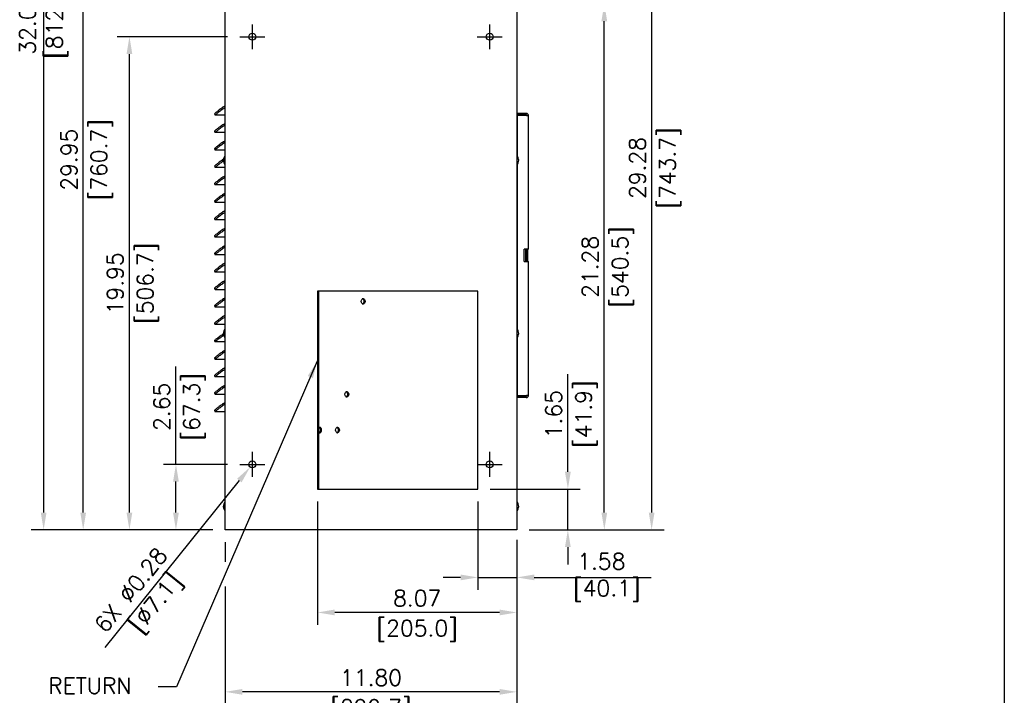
# Model space of a CAD drawing. Header units: inches. Extents: x -1 to 102, y 3 to 82.
# Tile 12 of 19: x 62 to 102, y 29 to 57. Entities that reach past the tile are written whole.
import ezdxf
from ezdxf.enums import TextEntityAlignment as Align

# ---------------------------------------------------------------- set-up
doc = ezdxf.new("R2010")
doc.units = ezdxf.units.IN
doc.header["$LTSCALE"] = 12
doc.header["$MEASUREMENT"] = 0
doc.header["$PDSIZE"] = -1
doc.linetypes.add('CENTER', pattern=[2, 1.25, -0.25, 0.25, -0.25])
doc.linetypes.add('SLD-Solid', pattern=[0])
doc.layers.add('CENTER LINE', color=40, linetype='CENTER')
for name, color, linetype, lineweight in [('DIMENSIONS', 140, 'SLD-Solid', 25), ('DIMENSIONS @ 1', 140, 'SLD-Solid', 25), ('TEXT', 140, 'SLD-Solid', 25), ('TEXT @ 1', 140, 'SLD-Solid', 25)]:
    doc.layers.add(name, color=color, linetype=linetype, lineweight=lineweight)
doc.styles.add('ROMANS', font='romans.shx')
doc.dimstyles.new('FSTD1', dxfattribs={"dimtxt": 0.65, "dimasz": 0.7, "dimexe": 0.5, "dimexo": 0.5, "dimgap": 0.25, "dimtad": 1, "dimzin": 1, "dimdsep": 46, "dimtxsty": 'ROMANS', "dimcen": 0.5, "dimadec": 0, "dimazin": 0, "dimtfac": 1, "dimtmove": 0, "dimatfit": 3, "dimfxl": 0, "dimtolj": 1, "dimarcsym": 0})

# ---------------------------------------------------------------- blocks, each defined once
blk = doc.blocks.new('*D104')
at = {"layer": 'Defpoints', "color": 0}
for p in [(80.498, 37.755), (82.077, 36.105), (80.498, 34.181)]:
    blk.add_point(p, dxfattribs=at)
at = {"layer": 'DIMENSIONS', "color": 0, "lineweight": -2}
for p, q in [((80.498, 37.255), (80.498, 33.681)), ((82.077, 35.605), (82.077, 33.681)), ((79.798, 34.181), (79.098, 34.181)), ((80.498, 34.181), (82.077, 34.181)), ((82.777, 34.181), (87.506, 34.181))]:
    blk.add_line(p, q, dxfattribs=at)
at = {"layer": 'DIMENSIONS', "color": 0}
for points in [[(79.798, 34.298), (79.798, 34.065), (80.498, 34.181)], [(82.777, 34.298), (82.777, 34.065), (82.077, 34.181)]]:
    blk.add_solid(points, dxfattribs=at)
at = {"layer": 'DIMENSIONS', "color": 0, "insert": (85.492, 34.181), "char_height": 0.65, "attachment_point": 5, "style": 'ROMANS'}
blk.add_mtext('\\A1;1.58\\P [40.1]', dxfattribs=at)
blk = doc.blocks.new('*D105')
at = {"layer": 'Defpoints', "color": 0}
for p in [(74.008, 37.755), (82.077, 36.105), (74.008, 32.763)]:
    blk.add_point(p, dxfattribs=at)
at = {"layer": 'DIMENSIONS', "color": 0, "lineweight": -2}
for p, q in [((74.008, 37.255), (74.008, 32.263)), ((82.077, 35.605), (82.077, 32.263)), ((81.377, 32.763), (74.708, 32.763))]:
    blk.add_line(p, q, dxfattribs=at)
at = {"layer": 'DIMENSIONS', "color": 0}
for points in [[(74.708, 32.88), (74.708, 32.647), (74.008, 32.763)], [(81.377, 32.88), (81.377, 32.647), (82.077, 32.763)]]:
    blk.add_solid(points, dxfattribs=at)
at = {"layer": 'DIMENSIONS', "color": 0, "char_height": 0.65, "attachment_point": 5, "style": 'ROMANS'}
for s, insert in [('\\A1;8.07', (78.043, 33.338)), ('\\A1;[205.0]', (78.043, 32.018))]:
    blk.add_mtext(s, dxfattribs=dict(at, insert=insert))
blk = doc.blocks.new('*D116')
at = {"layer": 'Defpoints', "color": 0}
for p in [(70.277, 36.105), (82.077, 36.105), (70.277, 29.551)]:
    blk.add_point(p, dxfattribs=at)
at = {"layer": 'DIMENSIONS', "color": 0, "lineweight": -2}
for p, q in [((70.277, 35.605), (70.277, 34.812)), ((82.077, 35.605), (82.077, 29.051)), ((70.277, 33.812), (70.277, 29.051)), ((81.377, 29.551), (70.977, 29.551))]:
    blk.add_line(p, q, dxfattribs=at)
at = {"layer": 'DIMENSIONS', "color": 0}
for points in [[(70.977, 29.668), (70.977, 29.434), (70.277, 29.551)], [(81.377, 29.668), (81.377, 29.434), (82.077, 29.551)]]:
    blk.add_solid(points, dxfattribs=at)
at = {"layer": 'DIMENSIONS', "color": 0, "char_height": 0.65, "attachment_point": 5, "style": 'ROMANS'}
for s, insert in [('\\A1;11.80', (76.177, 30.126)), ('\\A1;[299.7]', (76.177, 28.806))]:
    blk.add_mtext(s, dxfattribs=dict(at, insert=insert))
blk = doc.blocks.new('*D107')
at = {"layer": 'Defpoints', "color": 0}
for p in [(68.286, 38.755), (70.876, 38.755), (70.277, 36.105)]:
    blk.add_point(p, dxfattribs=at)
at = {"layer": 'DIMENSIONS', "color": 0, "lineweight": -2}
for p, q in [((68.286, 38.755), (68.286, 42.71)), ((70.376, 38.755), (67.786, 38.755)), ((68.286, 36.805), (68.286, 38.055)), ((68.748, 36.105), (67.786, 36.105)), ((69.777, 36.105), (69.748, 36.105))]:
    blk.add_line(p, q, dxfattribs=at)
at = {"layer": 'DIMENSIONS', "color": 0}
for points in [[(68.169, 38.055), (68.403, 38.055), (68.286, 38.755)], [(68.169, 36.805), (68.403, 36.805), (68.286, 36.105)]]:
    blk.add_solid(points, dxfattribs=at)
at = {"layer": 'DIMENSIONS', "color": 0, "char_height": 0.65, "attachment_point": 5, "rotation": 90, "style": 'ROMANS'}
for s, insert in [('\\A1;2.65', (67.711, 41.083)), ('\\A1;[67.3]', (69.031, 41.083))]:
    blk.add_mtext(s, dxfattribs=dict(at, insert=insert))
blk = doc.blocks.new('*D108')
at = {"layer": 'Defpoints', "color": 0}
for p in [(80.498, 37.755), (84.139, 37.755), (82.077, 36.105)]:
    blk.add_point(p, dxfattribs=at)
at = {"layer": 'DIMENSIONS', "color": 0, "lineweight": -2}
for p, q in [((84.139, 38.455), (84.139, 42.41)), ((80.998, 37.755), (84.639, 37.755)), ((84.139, 36.105), (84.139, 37.755)), ((82.577, 36.105), (84.639, 36.105)), ((84.139, 35.405), (84.139, 34.705))]:
    blk.add_line(p, q, dxfattribs=at)
at = {"layer": 'DIMENSIONS', "color": 0}
for points in [[(84.022, 38.455), (84.255, 38.455), (84.139, 37.755)], [(84.022, 35.405), (84.255, 35.405), (84.139, 36.105)]]:
    blk.add_solid(points, dxfattribs=at)
at = {"layer": 'DIMENSIONS', "color": 0, "char_height": 0.65, "attachment_point": 5, "rotation": 90, "style": 'ROMANS'}
for s, insert in [('\\A1;[41.9]', (84.884, 40.783)), ('\\A1;1.65', (83.564, 40.783))]:
    blk.add_mtext(s, dxfattribs=dict(at, insert=insert))
blk = doc.blocks.new('*D109')
at = {"layer": 'Defpoints', "color": 0}
for p in [(79.921, 57.383), (85.612, 57.383), (82.077, 36.105)]:
    blk.add_point(p, dxfattribs=at)
at = {"layer": 'DIMENSIONS', "color": 0, "lineweight": -2}
for p, q in [((80.421, 57.383), (86.112, 57.383)), ((85.612, 36.805), (85.612, 56.683)), ((82.577, 36.105), (86.112, 36.105))]:
    blk.add_line(p, q, dxfattribs=at)
at = {"layer": 'DIMENSIONS', "color": 0}
for points in [[(85.495, 56.683), (85.729, 56.683), (85.612, 57.383)], [(85.495, 36.805), (85.729, 36.805), (85.612, 36.105)]]:
    blk.add_solid(points, dxfattribs=at)
at = {"layer": 'DIMENSIONS', "color": 0, "char_height": 0.65, "attachment_point": 5, "rotation": 90, "style": 'ROMANS'}
for s, insert in [('\\A1;21.28', (85.037, 46.744)), ('\\A1;[540.5]', (86.357, 46.744))]:
    blk.add_mtext(s, dxfattribs=dict(at, insert=insert))
blk = doc.blocks.new('*D110')
at = {"layer": 'Defpoints', "color": 0}
for p in [(66.405, 56.055), (70.876, 56.055), (70.277, 36.105)]:
    blk.add_point(p, dxfattribs=at)
at = {"layer": 'DIMENSIONS', "color": 0, "lineweight": -2}
for p, q in [((70.376, 56.055), (65.905, 56.055)), ((66.405, 36.805), (66.405, 55.355)), ((69.777, 36.105), (65.905, 36.105))]:
    blk.add_line(p, q, dxfattribs=at)
at = {"layer": 'DIMENSIONS', "color": 0}
for points in [[(66.288, 55.355), (66.521, 55.355), (66.405, 56.055)], [(66.288, 36.805), (66.521, 36.805), (66.405, 36.105)]]:
    blk.add_solid(points, dxfattribs=at)
at = {"layer": 'DIMENSIONS', "color": 0, "char_height": 0.65, "attachment_point": 5, "rotation": 90, "style": 'ROMANS'}
for s, insert in [('\\A1;[506.7]', (67.15, 46.08)), ('\\A1;19.95', (65.83, 46.08))]:
    blk.add_mtext(s, dxfattribs=dict(at, insert=insert))
blk = doc.blocks.new('*D91')
at = {"layer": 'Defpoints', "color": 0}
for p in [(64.535, 66.055), (70.876, 66.055), (70.277, 36.105)]:
    blk.add_point(p, dxfattribs=at)
at = {"layer": 'DIMENSIONS', "color": 0, "lineweight": -2}
for p, q in [((70.376, 66.055), (64.035, 66.055)), ((64.535, 36.805), (64.535, 65.355)), ((68.748, 36.105), (64.035, 36.105)), ((69.777, 36.105), (69.748, 36.105))]:
    blk.add_line(p, q, dxfattribs=at)
at = {"layer": 'DIMENSIONS', "color": 0}
for points in [[(64.418, 65.355), (64.652, 65.355), (64.535, 66.055)], [(64.418, 36.805), (64.652, 36.805), (64.535, 36.105)]]:
    blk.add_solid(points, dxfattribs=at)
at = {"layer": 'DIMENSIONS', "color": 0, "char_height": 0.65, "attachment_point": 5, "rotation": 90, "style": 'ROMANS'}
for s, insert in [('\\A1;[760.7]', (65.28, 51.08)), ('\\A1;29.95', (63.96, 51.08))]:
    blk.add_mtext(s, dxfattribs=dict(at, insert=insert))
blk = doc.blocks.new('*D92')
at = {"layer": 'Defpoints', "color": 0}
for p in [(79.921, 65.383), (82.077, 36.105), (87.528, 36.105)]:
    blk.add_point(p, dxfattribs=at)
at = {"layer": 'DIMENSIONS', "color": 0, "lineweight": -2}
for p, q in [((80.421, 65.383), (88.028, 65.383)), ((87.528, 64.683), (87.528, 36.805)), ((82.577, 36.105), (88.028, 36.105))]:
    blk.add_line(p, q, dxfattribs=at)
at = {"layer": 'DIMENSIONS', "color": 0}
for points in [[(87.411, 64.683), (87.644, 64.683), (87.528, 65.383)], [(87.411, 36.805), (87.644, 36.805), (87.528, 36.105)]]:
    blk.add_solid(points, dxfattribs=at)
at = {"layer": 'DIMENSIONS', "color": 0, "char_height": 0.65, "attachment_point": 5, "rotation": 90, "style": 'ROMANS'}
for s, insert in [('\\A1;29.28', (86.953, 50.744)), ('\\A1;[743.7]', (88.273, 50.744))]:
    blk.add_mtext(s, dxfattribs=dict(at, insert=insert))
blk = doc.blocks.new('*D98')
at = {"layer": 'Defpoints', "color": 0}
for p in [(71.289, 38.646), (71.464, 38.864)]:
    blk.add_point(p, dxfattribs=at)
at = {"layer": 'DIMENSIONS', "color": 0, "lineweight": -2}
blk.add_line((65.425, 31.344), (70.85, 38.1), dxfattribs=at)
at = {"layer": 'DIMENSIONS', "color": 0}
blk.add_solid([(70.759, 38.173), (70.941, 38.027), (71.289, 38.646)], dxfattribs=at)
at = {"layer": 'DIMENSIONS', "color": 0, "insert": (66.967, 33.265), "char_height": 0.65, "attachment_point": 5, "rotation": 51.235, "style": 'ROMANS'}
blk.add_mtext('\\A1;6X %%C0.28\\P [∅7.1]', dxfattribs=at)
blk = doc.blocks.new('*D99')
at = {"layer": 'Defpoints', "color": 0}
for p in [(70.277, 68.105), (62.935, 36.105), (70.277, 36.105)]:
    blk.add_point(p, dxfattribs=at)
at = {"layer": 'DIMENSIONS', "color": 0, "lineweight": -2}
for p, q in [((69.777, 68.105), (62.435, 68.105)), ((62.935, 67.405), (62.935, 36.805)), ((69.777, 36.105), (62.435, 36.105))]:
    blk.add_line(p, q, dxfattribs=at)
at = {"layer": 'DIMENSIONS', "color": 0}
for points in [[(62.819, 67.405), (63.052, 67.405), (62.935, 68.105)], [(62.819, 36.805), (63.052, 36.805), (62.935, 36.105)]]:
    blk.add_solid(points, dxfattribs=at)
at = {"layer": 'DIMENSIONS', "color": 0, "insert": (62.935, 56.584), "char_height": 0.65, "attachment_point": 5, "rotation": 90, "style": 'ROMANS'}
blk.add_mtext('\\A1;32.00\\P [812.8]', dxfattribs=at)

msp = doc.modelspace()

# ---------------------------------------------------------------- linework, layer by layer
for p, q in [((70.277, 36.105), (70.277, 68.105)), ((82.077, 68.105), (82.077, 36.105)), ((70.208, 53.216), (70.277, 53.264)), ((70.241, 53.168), (70.277, 53.193)), ((69.842, 52.929), (69.875, 52.882)), ((70.277, 52.881), (69.877, 52.881)), ((82.452, 52.955), (82.077, 52.955)), ((82.452, 52.895), (82.077, 52.895)), ((82.083, 52.865), (82.077, 52.865)), ((82.46, 52.865), (82.083, 52.865)), ((82.083, 52.865), (82.083, 51.245)), ((82.46, 52.865), (82.542, 52.865)), ((82.542, 47.455), (82.542, 52.865)), ((69.842, 52.224), (69.875, 52.176)), ((70.277, 52.175), (69.877, 52.175)), ((70.208, 52.51), (70.277, 52.558)), ((70.241, 52.462), (70.277, 52.487)), ((70.208, 51.804), (70.277, 51.852)), ((70.241, 51.756), (70.277, 51.782)), ((69.842, 51.518), (69.875, 51.47)), ((70.277, 51.469), (69.877, 51.469)), ((69.842, 50.812), (69.875, 50.764)), ((70.277, 50.764), (69.877, 50.764)), ((82.083, 50.866), (82.083, 44.245)), ((70.208, 50.392), (70.277, 50.441)), ((70.241, 50.345), (70.277, 50.37)), ((69.842, 50.106), (69.875, 50.058)), ((70.277, 50.058), (69.877, 50.058)), ((69.842, 49.4), (69.875, 49.353)), ((70.208, 49.686), (70.277, 49.735)), ((70.241, 49.639), (70.277, 49.664)), ((70.277, 49.352), (69.877, 49.352)), ((70.208, 48.98), (70.277, 49.029)), ((69.842, 48.694), (69.875, 48.647)), ((70.277, 48.646), (69.877, 48.646)), ((70.241, 48.933), (70.277, 48.958)), ((70.208, 48.274), (70.277, 48.323)), ((70.241, 48.227), (70.277, 48.252)), ((69.842, 47.988), (69.875, 47.941)), ((70.277, 47.94), (69.877, 47.94)), ((70.208, 47.568), (70.277, 47.617)), ((70.241, 47.521), (70.277, 47.546)), ((82.375, 46.955), (82.375, 47.455)), ((82.46, 47.455), (82.375, 47.455)), ((82.433, 46.955), (82.433, 47.455)), ((82.542, 47.455), (82.46, 47.455)), ((82.464, 46.955), (82.464, 47.455)), ((82.523, 46.955), (82.523, 47.455)), ((69.842, 47.282), (69.875, 47.235)), ((70.277, 47.234), (69.877, 47.234)), ((70.208, 46.863), (70.277, 46.911)), ((70.241, 46.815), (70.277, 46.84)), ((82.375, 46.955), (82.46, 46.955)), ((82.46, 46.955), (82.542, 46.955)), ((82.542, 41.545), (82.542, 46.955)), ((69.842, 46.577), (69.875, 46.529)), ((70.277, 46.528), (69.877, 46.528)), ((70.208, 46.157), (70.277, 46.205)), ((69.842, 45.871), (69.875, 45.823)), ((70.277, 45.822), (69.877, 45.822)), ((70.241, 46.109), (70.277, 46.135)), ((70.208, 45.451), (70.277, 45.499)), ((70.241, 45.403), (70.277, 45.429)), ((80.498, 45.755), (74.008, 45.755)), ((74.008, 45.755), (74.008, 37.755)), ((74.06, 37.755), (74.06, 45.755)), ((74.063, 37.755), (74.063, 45.755)), ((80.498, 37.755), (80.498, 45.755)), ((69.842, 45.165), (69.875, 45.117)), ((70.277, 45.117), (69.877, 45.117)), ((70.208, 44.745), (70.277, 44.794)), ((70.241, 44.697), (70.277, 44.723)), ((69.842, 44.459), (69.875, 44.411)), ((70.277, 44.411), (69.877, 44.411)), ((82.083, 43.866), (82.083, 41.545)), ((69.842, 43.753), (69.875, 43.706)), ((70.277, 43.705), (69.877, 43.705)), ((69.842, 43.047), (69.875, 43)), ((70.208, 43.333), (70.277, 43.382)), ((70.241, 43.286), (70.277, 43.311)), ((70.277, 42.999), (69.877, 42.999)), ((70.208, 42.627), (70.277, 42.676)), ((69.842, 42.341), (69.875, 42.294)), ((70.277, 42.293), (69.877, 42.293)), ((70.241, 42.58), (70.277, 42.605)), ((70.208, 41.921), (70.277, 41.97)), ((70.241, 41.874), (70.277, 41.899)), ((69.842, 41.635), (69.875, 41.588)), ((70.277, 41.587), (69.877, 41.587)), ((82.083, 41.545), (82.077, 41.545)), ((82.452, 41.515), (82.077, 41.515)), ((82.452, 41.455), (82.077, 41.455)), ((82.083, 41.545), (82.46, 41.545)), ((82.542, 41.545), (82.46, 41.545)), ((70.208, 41.216), (70.277, 41.264)), ((70.241, 41.168), (70.277, 41.193)), ((69.842, 40.929), (69.875, 40.882)), ((70.277, 40.881), (69.877, 40.881)), ((74.008, 37.755), (80.498, 37.755)), ((82.077, 36.105), (70.277, 36.105))]:
    msp.add_line(p, q)
for centre, radius in [((71.376, 56.055), 0.139), ((80.976, 56.055), 0.139), ((71.376, 38.755), 0.14), ((80.976, 38.755), 0.139)]:
    msp.add_circle(centre, radius)
for centre, radius, start, end in [((82.257, 52.835), 0.06, 29.9987, 90), ((70.505, 51.055), 0.303, 142.2875, 217.7125), ((81.847, 51.055), 0.303, 0, 37.7125), ((81.847, 51.055), 0.303, 322.2875, 0), ((70.505, 44.055), 0.303, 142.2875, 217.7125), ((81.847, 44.055), 0.303, 0, 37.7125), ((81.847, 44.055), 0.303, 322.2875, 0), ((70.505, 37.055), 0.303, 142.2875, 217.7125), ((81.847, 37.055), 0.303, 0, 37.7125), ((81.847, 37.055), 0.303, 322.2875, 0)]:
    msp.add_arc(centre, radius, start, end)
for centre, major_axis in [((75.858, 45.349), (0, -0.109)), ((75.196, 41.59), (0, -0.11)), ((74.822, 40.143), (0, 0.11))]:
    msp.add_ellipse(centre, major_axis=major_axis, ratio=0.703985)
for points, weights in [([(70.208, 53.216), (69.828, 52.949), (69.842, 52.929)], [1, 0.731943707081, 1]), ([(70.241, 53.168), (69.833, 52.881), (69.877, 52.881)], [1, 0.707106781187, 1]), ([(82.542, 52.865), (82.542, 52.955), (82.452, 52.955)], [1, 0.707106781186, 1]), ([(82.482, 52.865), (82.482, 52.895), (82.452, 52.895)], [1, 0.707106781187, 1]), ([(70.208, 52.51), (69.828, 52.243), (69.842, 52.224)], [1, 0.731943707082, 1]), ([(70.241, 52.462), (69.833, 52.175), (69.877, 52.175)], [1, 0.707106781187, 1]), ([(70.208, 51.804), (69.828, 51.537), (69.842, 51.518)], [1, 0.731943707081, 1]), ([(70.241, 51.756), (69.833, 51.469), (69.877, 51.469)], [1, 0.707106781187, 1]), ([(70.208, 51.098), (69.828, 50.831), (69.842, 50.812)], [1, 0.731943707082, 1]), ([(70.203, 51.024), (69.837, 50.764), (69.877, 50.764)], [1, 0.739384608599, 1]), ([(82.087, 50.87), (82.088, 50.87), (82.088, 50.871)], [1, 0.999578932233, 1]), ([(70.208, 50.392), (69.828, 50.125), (69.842, 50.106)], [1, 0.731943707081, 1]), ([(70.241, 50.345), (69.833, 50.058), (69.877, 50.058)], [1, 0.707106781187, 1]), ([(70.208, 49.686), (69.828, 49.419), (69.842, 49.4)], [1, 0.73194370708, 1]), ([(70.241, 49.639), (69.833, 49.352), (69.877, 49.352)], [1, 0.707106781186, 1]), ([(70.208, 48.98), (69.828, 48.713), (69.842, 48.694)], [1, 0.731943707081, 1]), ([(70.241, 48.933), (69.833, 48.646), (69.877, 48.646)], [1, 0.707106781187, 1]), ([(70.208, 48.274), (69.828, 48.007), (69.842, 47.988)], [1, 0.731943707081, 1]), ([(70.241, 48.227), (69.833, 47.94), (69.877, 47.94)], [1, 0.707106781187, 1]), ([(70.208, 47.568), (69.828, 47.302), (69.842, 47.282)], [1, 0.731943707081, 1]), ([(70.241, 47.521), (69.833, 47.234), (69.877, 47.234)], [1, 0.707106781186, 1]), ([(70.208, 46.863), (69.828, 46.596), (69.842, 46.577)], [1, 0.73194370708, 1]), ([(70.241, 46.815), (69.833, 46.528), (69.877, 46.528)], [1, 0.707106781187, 1]), ([(70.208, 46.157), (69.828, 45.89), (69.842, 45.871)], [1, 0.731943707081, 1]), ([(70.241, 46.109), (69.833, 45.822), (69.877, 45.822)], [1, 0.707106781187, 1]), ([(70.208, 45.451), (69.828, 45.184), (69.842, 45.165)], [1, 0.731943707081, 1]), ([(70.241, 45.403), (69.833, 45.117), (69.877, 45.117)], [1, 0.707106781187, 1]), ([(75.821, 45.253), (75.826, 45.252), (75.831, 45.252)], [1, 0.997240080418, 1]), ([(70.208, 44.745), (69.828, 44.478), (69.842, 44.459)], [1, 0.731943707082, 1]), ([(70.241, 44.697), (69.833, 44.411), (69.877, 44.411)], [1, 0.707106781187, 1]), ([(70.202, 44.035), (69.829, 43.772), (69.842, 43.753)], [1, 0.736731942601, 1]), ([(70.213, 43.972), (69.836, 43.705), (69.877, 43.705)], [1, 0.73094552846, 1]), ([(82.087, 43.87), (82.088, 43.87), (82.088, 43.871)], [1, 0.999578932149, 1]), ([(70.208, 43.333), (69.828, 43.066), (69.842, 43.047)], [1, 0.731943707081, 1]), ([(70.241, 43.286), (69.833, 42.999), (69.877, 42.999)], [1, 0.707106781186, 1]), ([(70.208, 42.627), (69.828, 42.36), (69.842, 42.341)], [1, 0.731943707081, 1]), ([(70.241, 42.58), (69.833, 42.293), (69.877, 42.293)], [1, 0.707106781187, 1]), ([(70.208, 41.921), (69.828, 41.654), (69.842, 41.635)], [1, 0.73194370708, 1]), ([(70.241, 41.874), (69.833, 41.587), (69.877, 41.587)], [1, 0.707106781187, 1]), ([(75.159, 41.494), (75.164, 41.493), (75.168, 41.493)], [1, 0.998000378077, 1]), ([(82.452, 41.515), (82.482, 41.515), (82.482, 41.545)], [1, 0.707106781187, 1]), ([(82.452, 41.455), (82.542, 41.455), (82.542, 41.545)], [1, 0.707106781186, 1]), ([(70.208, 41.216), (69.828, 40.949), (69.842, 40.929)], [1, 0.731943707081, 1]), ([(70.241, 41.168), (69.833, 40.881), (69.877, 40.881)], [1, 0.707106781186, 1]), ([(74.072, 40.24), (74.067, 40.24), (74.062, 40.238)], [1, 0.996918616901, 1]), ([(74.099, 40.252), (74.08, 40.252), (74.063, 40.239)], [1, 0.969508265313, 1]), ([(74.796, 40.24), (74.79, 40.24), (74.785, 40.238)], [1, 0.996918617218, 1]), ([(82.087, 36.87), (82.088, 36.87), (82.088, 36.871)], [1, 0.999578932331, 1])]:
    msp.add_rational_spline(points, weights, degree=2)
for points, weights in [([(70.266, 51.242), (70.25, 51.232), (70.251, 51.053), (70.251, 50.874), (70.266, 50.869)], [1, 0.722455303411, 1, 0.72245530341, 1]), ([(75.831, 45.252), (75.904, 45.252), (75.899, 45.357), (75.893, 45.461), (75.82, 45.445)], [1, 0.679028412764, 1, 0.679028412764, 1]), ([(75.844, 45.241), (75.908, 45.257), (75.908, 45.349), (75.908, 45.441), (75.844, 45.457)], [1, 0.765780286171, 1, 0.765780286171, 1]), ([(70.266, 44.242), (70.25, 44.232), (70.251, 44.053), (70.251, 43.874), (70.266, 43.869)], [1, 0.72245530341, 1, 0.72245530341, 1]), ([(75.168, 41.493), (75.241, 41.493), (75.236, 41.596), (75.231, 41.7), (75.159, 41.686)], [1, 0.683122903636, 1, 0.683122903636, 1]), ([(75.183, 41.482), (75.247, 41.498), (75.247, 41.59), (75.247, 41.682), (75.183, 41.698)], [1, 0.765780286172, 1, 0.765780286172, 1]), ([(74.062, 40.047), (74.135, 40.03), (74.141, 40.135), (74.146, 40.24), (74.072, 40.24)], [1, 0.678806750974, 1, 0.678806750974, 1]), ([(74.063, 40.046), (74.15, 39.979), (74.174, 40.116), (74.198, 40.252), (74.099, 40.252)], [1, 0.61438643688, 1, 0.614386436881, 1]), ([(74.086, 40.035), (74.15, 40.051), (74.15, 40.143), (74.15, 40.235), (74.086, 40.25)], [1, 0.765780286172, 1, 0.765780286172, 1]), ([(74.785, 40.047), (74.858, 40.03), (74.864, 40.135), (74.869, 40.24), (74.796, 40.24)], [1, 0.67880675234, 1, 0.678806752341, 1]), ([(74.809, 40.035), (74.873, 40.051), (74.873, 40.143), (74.873, 40.235), (74.809, 40.25)], [1, 0.765780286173, 1, 0.765780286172, 1]), ([(70.266, 37.242), (70.25, 37.232), (70.251, 37.053), (70.251, 36.874), (70.266, 36.869)], [1, 0.72245530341, 1, 0.72245530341, 1])]:
    msp.add_rational_spline(points, weights, degree=2, knots=[0, 0, 0, 0.5, 0.5, 1, 1, 1])
for points, knots in [([(70.277, 51.249), (70.276, 51.249), (70.274, 51.248), (70.272, 51.247), (70.271, 51.246)], [0.96853619, 0.96853619, 0.96853619, 0.96853619, 0.98567535, 1, 1, 1, 1]), ([(82.088, 51.24), (82.087, 51.24), (82.086, 51.242), (82.082, 51.246), (82.078, 51.248), (82.078, 51.248)], [0, 0, 0, 0, 0.0537855, 0.1975703, 0.2325047, 0.2325047, 0.2325047, 0.2325047]), ([(82.078, 50.863), (82.079, 50.863), (82.082, 50.865), (82.087, 50.869), (82.089, 50.873), (82.09, 50.874), (82.09, 50.874)], [0.6773944, 0.6773944, 0.6773944, 0.6773944, 0.733675, 0.8483452, 0.9841903, 1, 1, 1, 1]), ([(70.277, 44.249), (70.276, 44.249), (70.274, 44.248), (70.272, 44.247), (70.271, 44.246)], [0.96853619, 0.96853619, 0.96853619, 0.96853619, 0.98567535, 1, 1, 1, 1]), ([(82.088, 44.24), (82.087, 44.24), (82.086, 44.242), (82.082, 44.246), (82.078, 44.248), (82.078, 44.248)], [0, 0, 0, 0, 0.0537855, 0.1975703, 0.2325047, 0.2325047, 0.2325047, 0.2325047]), ([(82.078, 43.863), (82.079, 43.863), (82.082, 43.865), (82.087, 43.869), (82.089, 43.873), (82.09, 43.874), (82.09, 43.874)], [0.6773944, 0.6773944, 0.6773944, 0.6773944, 0.733675, 0.8483452, 0.9841903, 1, 1, 1, 1]), ([(70.277, 37.249), (70.276, 37.249), (70.274, 37.248), (70.272, 37.247), (70.271, 37.246)], [0.96853619, 0.96853619, 0.96853619, 0.96853619, 0.98567535, 1, 1, 1, 1]), ([(82.088, 37.24), (82.087, 37.24), (82.086, 37.242), (82.081, 37.247), (82.076, 37.249), (82.075, 37.249)], [0, 0, 0, 0, 0.0537855, 0.1975703, 0.2745873, 0.2745873, 0.2745873, 0.2745873]), ([(82.075, 36.862), (82.077, 36.862), (82.082, 36.864), (82.087, 36.869), (82.089, 36.873), (82.09, 36.874), (82.09, 36.874)], [0.6336364, 0.6336364, 0.6336364, 0.6336364, 0.733675, 0.8483452, 0.9841903, 1, 1, 1, 1])]:
    msp.add_open_spline(points, degree=3, knots=knots)
at = {"layer": 'CENTER LINE'}
for p, q in [((71.376, 55.555), (71.376, 56.555)), ((80.976, 55.555), (80.976, 56.555)), ((70.876, 56.055), (71.876, 56.055)), ((80.476, 56.055), (81.476, 56.055)), ((71.376, 38.255), (71.376, 39.255)), ((80.976, 38.255), (80.976, 39.255)), ((70.876, 38.755), (71.876, 38.755)), ((80.479, 38.755), (81.476, 38.755))]:
    msp.add_line(p, q, dxfattribs=at)
at = {"layer": 'DIMENSIONS'}
msp.add_line((82.077, 35.705), (82.077, 32.601), dxfattribs=at)
at = {"layer": 'TEXT'}
msp.add_line((101.792, 81.572), (101.792, 3.072), dxfattribs=at)

# ---------------------------------------------------------------- texts
at = {"layer": 'DIMENSIONS', "style": 'ROMANS'}
msp.add_text('RETURN', height=0.65, dxfattribs=at).set_placement((63.121, 30.125), align=Align.TOP_LEFT)

# ---------------------------------------------------------------- dimensions: what is measured, and where the dimension line sits
at = {"layer": 'DIMENSIONS @ 1'}
dim = msp.add_linear_dim(base=(62.935, 36.105), p1=(70.277, 68.105), p2=(70.277, 36.105), angle=90, dimstyle='FSTD1', override={"dimscale": 1, "dimpost": '\\X', "dimtix": 0, "dimtofl": 1, "dimtmove": 0, "dimatfit": 3}, dxfattribs=at)
dim.commit()
dim.dimension.update_dxf_attribs({"geometry": '*D99', "text_midpoint": (62.935, 56.584), "dimtype": 128})
for base, p1, p2, override, picture, middle in [((64.535, 66.055), (70.277, 36.105), (70.876, 66.055), {"dimscale": 1, "dimpost": '<>\\X', "dimtix": 0, "dimtofl": 1, "dimtmove": 0, "dimatfit": 3}, '*D91', (64.535, 51.08)), ((87.528, 36.105), (79.921, 65.383), (82.077, 36.105), {"dimscale": 1, "dimpost": '\\X', "dimtix": 0, "dimtofl": 1, "dimtmove": 0, "dimatfit": 3}, '*D92', (87.528, 50.744)), ((85.612, 57.383), (82.077, 36.105), (79.921, 57.383), {"dimscale": 1, "dimpost": '\\X', "dimtix": 0, "dimtofl": 1, "dimtmove": 0, "dimatfit": 3}, '*D109', (85.612, 46.744)), ((66.405, 56.055), (70.277, 36.105), (70.876, 56.055), {"dimscale": 1, "dimpost": '<>\\X', "dimtix": 0, "dimtofl": 1, "dimtmove": 0, "dimatfit": 3}, '*D110', (66.405, 46.08)), ((68.286, 38.755), (70.277, 36.105), (70.876, 38.755), {"dimscale": 1, "dimpost": '<>\\X', "dimtix": 0, "dimtofl": 1, "dimtmove": 0, "dimatfit": 3}, '*D107', (68.286, 41.083)), ((84.139, 37.755), (82.077, 36.105), (80.498, 37.755), {"dimscale": 1, "dimpost": '\\X', "dimtix": 0, "dimtofl": 1, "dimtmove": 0, "dimatfit": 3}, '*D108', (84.139, 40.783))]:
    dim = msp.add_linear_dim(base=base, p1=p1, p2=p2, angle=90, dimstyle='FSTD1', override=override, dxfattribs=at)
    dim.commit()
    dim.dimension.update_dxf_attribs({"geometry": picture, "text_midpoint": middle})
dim = msp.add_diameter_dim_2p(p1=(71.464, 38.864), p2=(71.289, 38.646), dimstyle='FSTD1', override={"dimscale": 1, "dimpost": '6X %%C<>\\X', "dimcen": 0, "dimtix": 0, "dimtofl": 0, "dimtmove": 0, "dimatfit": 3}, dxfattribs=at)
dim.commit()
dim.dimension.update_dxf_attribs({"geometry": '*D98', "text_midpoint": (66.967, 33.265), "dimtype": 131})
for base, p2, picture, middle in [((74.008, 32.763), (74.008, 37.755), '*D105', (78.043, 32.763)), ((70.277, 29.551), (70.277, 36.105), '*D116', (76.177, 29.551))]:
    dim = msp.add_linear_dim(base=base, p1=(82.077, 36.105), p2=p2, dimstyle='FSTD1', override={"dimscale": 1, "dimpost": '\\X', "dimtix": 0, "dimtofl": 1, "dimtmove": 0, "dimatfit": 3}, dxfattribs=at)
    dim.commit()
    dim.dimension.update_dxf_attribs({"geometry": picture, "text_midpoint": middle})
dim = msp.add_linear_dim(base=(80.498, 34.181), p1=(82.077, 36.105), p2=(80.498, 37.755), dimstyle='FSTD1', override={"dimscale": 1, "dimpost": '\\X', "dimtix": 0, "dimtofl": 1, "dimtmove": 0, "dimatfit": 3}, dxfattribs=at)
dim.commit()
dim.dimension.update_dxf_attribs({"geometry": '*D104', "text_midpoint": (85.492, 34.181), "dimtype": 128})

# ---------------------------------------------------------------- leaders
at = {"layer": 'TEXT @ 1'}
msp.add_leader([(74, 42.926), (68.307, 29.753), (67.565, 29.753)], dimstyle='FSTD1', override={"dimscale": 1}, dxfattribs=at)

doc.saveas('drawing.dxf')
